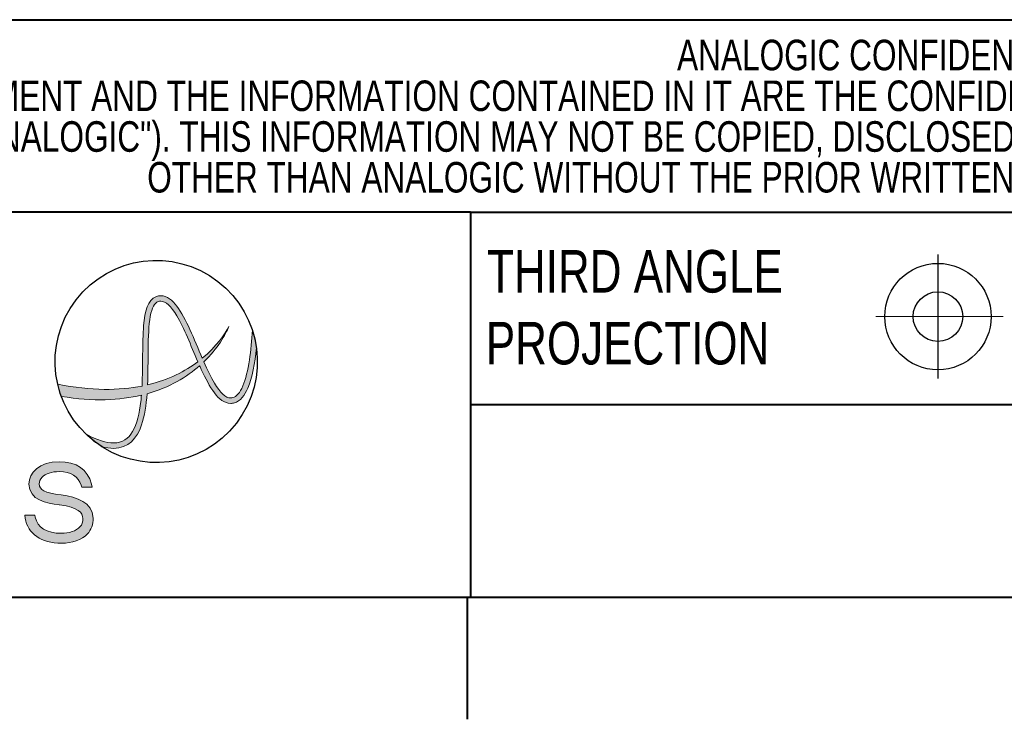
# Model space of a CAD drawing. Header units: inches. Extents: x 0.5 to 21.6, y 0.5 to 16.5.
# Tile 8 of 18: x 15.2 to 17.2, y 0.5 to 2. Entities that reach past the tile are written whole.
import ezdxf

# ---------------------------------------------------------------- set-up
doc = ezdxf.new("R2010")
doc.units = ezdxf.units.IN
doc.header["$MEASUREMENT"] = 0
doc.layers.add('2', color=179, linetype='Continuous')
doc.layers.add('LAYER_1', color=179, linetype='Continuous')
doc.styles.add('SLDTEXTSTYLE0', font='TXT', dxfattribs={"width": 0.773196})

# ---------------------------------------------------------------- blocks, each defined once
blk = doc.blocks.new('Block2')
at = {"linetype": 'Continuous'}
h = blk.add_hatch(color=179, dxfattribs=at)
edge = h.paths.add_edge_path(flags=0)
edge.add_spline(control_points=[(3.9897, 0.0653), (3.9486, 0.0232), (3.8838, 0), (3.8072, 0)], knot_values=[21, 21, 21, 21, 22, 22, 22, 22], weights=[1, 1, 1, 1], degree=3, periodic=0)
edge.add_spline(control_points=[(3.8072, 0), (3.6648, 0), (3.5691, 0.066), (3.5512, 0.1765)], knot_values=[0, 0, 0, 0, 1, 1, 1, 1], weights=[1, 1, 1, 1], degree=3, periodic=0)
edge.add_line((3.5512, 0.1765), (3.5479, 0.1965))
edge.add_line((3.5479, 0.1965), (3.6191, 0.1965))
edge.add_line((3.6191, 0.1965), (3.622, 0.1829))
edge.add_spline(control_points=[(3.622, 0.1829), (3.6379, 0.1097), (3.7033, 0.0694), (3.8062, 0.0694)], knot_values=[4, 4, 4, 4, 5, 5, 5, 5], weights=[1, 1, 1, 1], degree=3, periodic=0)
edge.add_spline(control_points=[(3.8062, 0.0694), (3.8609, 0.0694), (3.9101, 0.0866), (3.9378, 0.1152)], knot_values=[5, 5, 5, 5, 6, 6, 6, 6], weights=[1, 1, 1, 1], degree=3, periodic=0)
edge.add_spline(control_points=[(3.9378, 0.1152), (3.9524, 0.1306), (3.9597, 0.1512), (3.9581, 0.173)], knot_values=[6, 6, 6, 6, 7, 7, 7, 7], weights=[1, 1, 1, 1], degree=3, periodic=0)
edge.add_spline(control_points=[(3.9581, 0.173), (3.9566, 0.2177), (3.9282, 0.251), (3.7938, 0.2702)], knot_values=[7, 7, 7, 7, 8, 8, 8, 8], weights=[1, 1, 1, 1], degree=3, periodic=0)
edge.add_line((3.7938, 0.2702), (3.791, 0.2706))
edge.add_spline(control_points=[(3.791, 0.2706), (3.702, 0.2836), (3.5802, 0.3014), (3.578, 0.4169)], knot_values=[9, 9, 9, 9, 10, 10, 10, 10], weights=[1, 1, 1, 1], degree=3, periodic=0)
edge.add_spline(control_points=[(3.578, 0.4169), (3.578, 0.4954), (3.6509, 0.5745), (3.7902, 0.5745)], knot_values=[10, 10, 10, 10, 11, 11, 11, 11], weights=[1, 1, 1, 1], degree=3, periodic=0)
edge.add_spline(control_points=[(3.7902, 0.5745), (3.9131, 0.5745), (3.994, 0.5186), (4.018, 0.4172)], knot_values=[11, 11, 11, 11, 12, 12, 12, 12], weights=[1, 1, 1, 1], degree=3, periodic=0)
edge.add_line((4.018, 0.4172), (4.023, 0.396))
edge.add_line((4.023, 0.396), (3.9505, 0.396))
edge.add_line((3.9505, 0.396), (3.9467, 0.4082))
edge.add_spline(control_points=[(3.9467, 0.4082), (3.9275, 0.4716), (3.8737, 0.505), (3.7912, 0.505)], knot_values=[15, 15, 15, 15, 16, 16, 16, 16], weights=[1, 1, 1, 1], degree=3, periodic=0)
edge.add_spline(control_points=[(3.7912, 0.505), (3.7397, 0.505), (3.6957, 0.4904), (3.6706, 0.4649)], knot_values=[16, 16, 16, 16, 17, 17, 17, 17], weights=[1, 1, 1, 1], degree=3, periodic=0)
edge.add_spline(control_points=[(3.6706, 0.4649), (3.6569, 0.451), (3.6501, 0.435), (3.6504, 0.4175)], knot_values=[17, 17, 17, 17, 18, 18, 18, 18], weights=[1, 1, 1, 1], degree=3, periodic=0)
edge.add_spline(control_points=[(3.6504, 0.4175), (3.6511, 0.3748), (3.6872, 0.3568), (3.8046, 0.3403)], knot_values=[18, 18, 18, 18, 19, 19, 19, 19], weights=[1, 1, 1, 1], degree=3, periodic=0)
edge.add_spline(control_points=[(3.8046, 0.3403), (3.9187, 0.3232), (4.0249, 0.2916), (4.0304, 0.1761)], knot_values=[19, 19, 19, 19, 20, 20, 20, 20], weights=[1, 1, 1, 1], degree=3, periodic=0)
edge.add_spline(control_points=[(4.0304, 0.1761), (4.0316, 0.1337), (4.0167, 0.0935), (3.9897, 0.0653)], knot_values=[20, 20, 20, 20, 21, 21, 21, 21], weights=[1, 1, 1, 1], degree=3, periodic=0)
at = {"layer": 'LAYER_1'}
h = blk.add_hatch(color=179, dxfattribs=at)
edge = h.paths.add_edge_path(flags=0)
edge.add_spline(control_points=[(4.4768, 1.7402), (4.4124, 1.7157), (4.3964, 1.6353), (4.3867, 1.5348)], knot_values=[10, 10, 10, 10, 11, 11, 11, 11], weights=[1, 1, 1, 1], degree=3, periodic=0)
edge.add_spline(control_points=[(4.3867, 1.5348), (4.3763, 1.4134), (4.3823, 1.2546), (4.3754, 1.1084)], knot_values=[11, 11, 11, 11, 12, 12, 12, 12], weights=[1, 1, 1, 1], degree=3, periodic=0)
edge.add_spline(control_points=[(4.3754, 1.1084), (4.2156, 1.0766), (4.0195, 1.0736), (3.781, 1.121)], knot_values=[1, 1, 1, 1, 2, 2, 2, 2], weights=[1, 1, 1, 1], degree=3, periodic=0)
edge.add_spline(control_points=[(3.781, 1.121), (3.7878, 1.0917), (3.7961, 1.063), (3.8064, 1.0352)], knot_values=[2, 2, 2, 2, 3, 3, 3, 3], weights=[1, 1, 1, 1], degree=3, periodic=0)
edge.add_spline(control_points=[(3.8064, 1.0352), (4.0318, 0.9982), (4.2184, 1.0076), (4.3713, 1.044)], knot_values=[3, 3, 3, 3, 4, 4, 4, 4], weights=[1, 1, 1, 1], degree=3, periodic=0)
edge.add_spline(control_points=[(4.3713, 1.044), (4.3701, 1.0291), (4.3688, 1.0145), (4.3672, 1.0002)], knot_values=[3, 3, 3, 3, 4, 4, 4, 4], weights=[1, 1, 1, 1], degree=3, periodic=0)
edge.add_spline(control_points=[(4.3672, 1.0002), (4.3577, 0.9146), (4.34, 0.8392), (4.3093, 0.7876)], knot_values=[4, 4, 4, 4, 5, 5, 5, 5], weights=[1, 1, 1, 1], degree=3, periodic=0)
edge.add_spline(control_points=[(4.3093, 0.7876), (4.2781, 0.736), (4.238, 0.7076), (4.1737, 0.7071)], knot_values=[5, 5, 5, 5, 6, 6, 6, 6], weights=[1, 1, 1, 1], degree=3, periodic=0)
edge.add_spline(control_points=[(4.1737, 0.7071), (4.125, 0.707), (4.0613, 0.7253), (3.9807, 0.7686)], knot_values=[6, 6, 6, 6, 7, 7, 7, 7], weights=[1, 1, 1, 1], degree=3, periodic=0)
edge.add_spline(control_points=[(3.9807, 0.7686), (4.0148, 0.7358), (4.0521, 0.7063), (4.0921, 0.6807)], knot_values=[7, 7, 7, 7, 8, 8, 8, 8], weights=[1, 1, 1, 1], degree=3, periodic=0)
edge.add_spline(control_points=[(4.0921, 0.6807), (4.1215, 0.6727), (4.1487, 0.6688), (4.1737, 0.6687)], knot_values=[8, 8, 8, 8, 9, 9, 9, 9], weights=[1, 1, 1, 1], degree=3, periodic=0)
edge.add_spline(control_points=[(4.1737, 0.6687), (4.1742, 0.6687), (4.1747, 0.6687), (4.1752, 0.6687)], knot_values=[9, 9, 9, 9, 10, 10, 10, 10], weights=[1, 1, 1, 1], degree=3, periodic=0)
edge.add_spline(control_points=[(4.1752, 0.6687), (4.2784, 0.6687), (4.3407, 0.7393), (4.3722, 0.8341)], knot_values=[0, 0, 0, 0, 1, 1, 1, 1], weights=[1, 1, 1, 1], degree=3, periodic=0)
edge.add_spline(control_points=[(4.3722, 0.8341), (4.3937, 0.8974), (4.4048, 0.9735), (4.4106, 1.0541)], knot_values=[1, 1, 1, 1, 2, 2, 2, 2], weights=[1, 1, 1, 1], degree=3, periodic=0)
edge.add_spline(control_points=[(4.4106, 1.0541), (4.5709, 1.0986), (4.6922, 1.1729), (4.7816, 1.2516)], knot_values=[1, 1, 1, 1, 2, 2, 2, 2], weights=[1, 1, 1, 1], degree=3, periodic=0)
edge.add_spline(control_points=[(4.7816, 1.2516), (4.7856, 1.2427), (4.7895, 1.2339), (4.7934, 1.2253)], knot_values=[6, 6, 6, 6, 7, 7, 7, 7], weights=[1, 1, 1, 1], degree=3, periodic=0)
edge.add_spline(control_points=[(4.7934, 1.2253), (4.8228, 1.1614), (4.8529, 1.1034), (4.8857, 1.0601)], knot_values=[7, 7, 7, 7, 8, 8, 8, 8], weights=[1, 1, 1, 1], degree=3, periodic=0)
edge.add_spline(control_points=[(4.8857, 1.0601), (4.9184, 1.0173), (4.9552, 0.9864), (5.0006, 0.986)], knot_values=[8, 8, 8, 8, 9, 9, 9, 9], weights=[1, 1, 1, 1], degree=3, periodic=0)
edge.add_spline(control_points=[(5.0006, 0.986), (5.0092, 0.986), (5.0178, 0.9872), (5.0264, 0.9895)], knot_values=[9, 9, 9, 9, 10, 10, 10, 10], weights=[1, 1, 1, 1], degree=3, periodic=0)
edge.add_spline(control_points=[(5.0264, 0.9895), (5.0702, 1.0022), (5.0992, 1.0422), (5.1214, 1.0941)], knot_values=[10, 10, 10, 10, 11, 11, 11, 11], weights=[1, 1, 1, 1], degree=3, periodic=0)
edge.add_spline(control_points=[(5.1214, 1.0941), (5.1522, 1.1671), (5.1707, 1.2695), (5.1819, 1.3775)], knot_values=[11, 11, 11, 11, 12, 12, 12, 12], weights=[1, 1, 1, 1], degree=3, periodic=0)
edge.add_spline(control_points=[(5.1819, 1.3775), (5.1761, 1.4207), (5.1665, 1.4627), (5.1533, 1.503)], knot_values=[12, 12, 12, 12, 13, 13, 13, 13], weights=[1, 1, 1, 1], degree=3, periodic=0)
edge.add_spline(control_points=[(5.1533, 1.503), (5.1492, 1.4315), (5.1427, 1.3587), (5.1325, 1.2921)], knot_values=[13, 13, 13, 13, 14, 14, 14, 14], weights=[1, 1, 1, 1], degree=3, periodic=0)
edge.add_spline(control_points=[(5.1325, 1.2921), (5.1215, 1.2207), (5.1063, 1.1564), (5.0861, 1.1091)], knot_values=[0, 0, 0, 0, 1, 1, 1, 1], weights=[1, 1, 1, 1], degree=3, periodic=0)
edge.add_spline(control_points=[(5.0861, 1.1091), (5.0659, 1.0612), (5.041, 1.033), (5.0163, 1.0265)], knot_values=[1, 1, 1, 1, 2, 2, 2, 2], weights=[1, 1, 1, 1], degree=3, periodic=0)
edge.add_spline(control_points=[(5.0163, 1.0265), (5.0108, 1.0251), (5.0056, 1.0244), (5.0006, 1.0244)], knot_values=[2, 2, 2, 2, 3, 3, 3, 3], weights=[1, 1, 1, 1], degree=3, periodic=0)
edge.add_spline(control_points=[(5.0006, 1.0244), (4.967, 1.023), (4.9259, 1.061), (4.8866, 1.1277)], knot_values=[3, 3, 3, 3, 4, 4, 4, 4], weights=[1, 1, 1, 1], degree=3, periodic=0)
edge.add_spline(control_points=[(4.8866, 1.1277), (4.8611, 1.1703), (4.8362, 1.2228), (4.8114, 1.279)], knot_values=[4, 4, 4, 4, 5, 5, 5, 5], weights=[1, 1, 1, 1], degree=3, periodic=0)
edge.add_spline(control_points=[(4.8114, 1.279), (4.9107, 1.3749), (4.9649, 1.4728), (4.9868, 1.5278)], knot_values=[2, 2, 2, 2, 3, 3, 3, 3], weights=[1, 1, 1, 1], degree=3, periodic=0)
edge.add_spline(control_points=[(4.9868, 1.5278), (4.96, 1.4756), (4.9015, 1.3879), (4.8005, 1.3042)], knot_values=[0, 0, 0, 0, 1, 1, 1, 1], weights=[1, 1, 1, 1], degree=3, periodic=0)
edge.add_spline(control_points=[(4.8005, 1.3042), (4.7715, 1.371), (4.7427, 1.4416), (4.7133, 1.506)], knot_values=[6, 6, 6, 6, 7, 7, 7, 7], weights=[1, 1, 1, 1], degree=3, periodic=0)
edge.add_spline(control_points=[(4.7133, 1.506), (4.684, 1.5699), (4.6541, 1.6279), (4.6214, 1.6712)], knot_values=[7, 7, 7, 7, 8, 8, 8, 8], weights=[1, 1, 1, 1], degree=3, periodic=0)
edge.add_spline(control_points=[(4.6214, 1.6712), (4.589, 1.714), (4.5525, 1.7449), (4.5073, 1.7453)], knot_values=[8, 8, 8, 8, 9, 9, 9, 9], weights=[1, 1, 1, 1], degree=3, periodic=0)
edge.add_spline(control_points=[(4.5073, 1.7453), (4.4971, 1.7453), (4.4868, 1.7436), (4.4768, 1.7402)], knot_values=[9, 9, 9, 9, 10, 10, 10, 10], weights=[1, 1, 1, 1], degree=3, periodic=0)
edge = h.paths.add_edge_path(flags=0)
edge.add_spline(control_points=[(4.4889, 1.7038), (4.4954, 1.706), (4.5014, 1.7069), (4.5073, 1.7069)], knot_values=[2, 2, 2, 2, 3, 3, 3, 3], weights=[1, 1, 1, 1], degree=3, periodic=0)
edge.add_spline(control_points=[(4.5073, 1.7069), (4.5404, 1.7083), (4.5811, 1.6704), (4.6203, 1.6037)], knot_values=[3, 3, 3, 3, 4, 4, 4, 4], weights=[1, 1, 1, 1], degree=3, periodic=0)
edge.add_spline(control_points=[(4.6203, 1.6037), (4.6711, 1.5186), (4.7195, 1.394), (4.7693, 1.2795)], knot_values=[4, 4, 4, 4, 5, 5, 5, 5], weights=[1, 1, 1, 1], degree=3, periodic=0)
edge.add_spline(control_points=[(4.7693, 1.2795), (4.6813, 1.2132), (4.5647, 1.1522), (4.4142, 1.1167)], knot_values=[3, 3, 3, 3, 4, 4, 4, 4], weights=[1, 1, 1, 1], degree=3, periodic=0)
edge.add_spline(control_points=[(4.4142, 1.1167), (4.4178, 1.2001), (4.4174, 1.286), (4.4185, 1.3662)], knot_values=[13, 13, 13, 13, 14, 14, 14, 14], weights=[1, 1, 1, 1], degree=3, periodic=0)
edge.add_spline(control_points=[(4.4185, 1.3662), (4.4196, 1.4558), (4.4223, 1.5381), (4.4335, 1.5992)], knot_values=[0, 0, 0, 0, 1, 1, 1, 1], weights=[1, 1, 1, 1], degree=3, periodic=0)
edge.add_spline(control_points=[(4.4335, 1.5992), (4.4444, 1.6612), (4.4648, 1.697), (4.4889, 1.7038)], knot_values=[1, 1, 1, 1, 2, 2, 2, 2], weights=[1, 1, 1, 1], degree=3, periodic=0)
at = {"color": 179, "linetype": 'Continuous', "lineweight": 0}
for p, q in [((4.018, 0.4172), (4.023, 0.396)), ((3.9505, 0.396), (3.9467, 0.4082)), ((4.023, 0.396), (3.9505, 0.396)), ((3.7938, 0.2702), (3.791, 0.2706)), ((3.5512, 0.1765), (3.5479, 0.1965)), ((3.5479, 0.1965), (3.6191, 0.1965)), ((3.6191, 0.1965), (3.622, 0.1829))]:
    blk.add_line(p, q, dxfattribs=at)
at = {"color": 7, "linetype": 'Continuous', "lineweight": 30}
for points in [[(3.9105, 1.7163), (4.1506, 2.0284), (4.5984, 2.0867), (4.9105, 1.8466)], [(4.9105, 1.8466), (5.2225, 1.6064), (5.2808, 1.1587), (5.0407, 0.8466)], [(4.0407, 0.7163), (3.7286, 0.9565), (3.6703, 1.4042), (3.9105, 1.7163)], [(5.0407, 0.8466), (4.8005, 0.5345), (4.3528, 0.4762), (4.0407, 0.7163)]]:
    blk.add_open_spline(points, degree=3, dxfattribs=at)
at = {"color": 7, "linetype": 'Continuous', "lineweight": 0}
for points in [[(4.4768, 1.7402), (4.4124, 1.7157), (4.3964, 1.6353), (4.3867, 1.5348)], [(4.5073, 1.7453), (4.4971, 1.7453), (4.4868, 1.7436), (4.4768, 1.7402)], [(4.6214, 1.6712), (4.589, 1.714), (4.5525, 1.7449), (4.5073, 1.7453)], [(4.4335, 1.5992), (4.4444, 1.6612), (4.4648, 1.697), (4.4889, 1.7038)], [(4.4889, 1.7038), (4.4954, 1.706), (4.5014, 1.7069), (4.5073, 1.7069)], [(4.5073, 1.7069), (4.5404, 1.7083), (4.5811, 1.6704), (4.6203, 1.6037)], [(4.7133, 1.506), (4.684, 1.5699), (4.6541, 1.6279), (4.6214, 1.6712)], [(4.4185, 1.3662), (4.4196, 1.4558), (4.4223, 1.5381), (4.4335, 1.5992)], [(4.6203, 1.6037), (4.6711, 1.5186), (4.7195, 1.394), (4.7693, 1.2795)], [(4.3867, 1.5348), (4.3763, 1.4134), (4.3823, 1.2546), (4.3754, 1.1084)], [(4.9868, 1.5278), (4.96, 1.4756), (4.9015, 1.3879), (4.8005, 1.3042)], [(4.8114, 1.279), (4.9107, 1.3749), (4.9649, 1.4728), (4.9868, 1.5278)], [(4.8005, 1.3042), (4.7715, 1.371), (4.7427, 1.4416), (4.7133, 1.506)], [(5.1533, 1.503), (5.1492, 1.4315), (5.1427, 1.3587), (5.1325, 1.2921)], [(5.1819, 1.3775), (5.1761, 1.4207), (5.1665, 1.4627), (5.1533, 1.503)], [(4.4142, 1.1167), (4.4178, 1.2001), (4.4174, 1.286), (4.4185, 1.3662)], [(5.1214, 1.0941), (5.1522, 1.1671), (5.1707, 1.2695), (5.1819, 1.3775)], [(4.4106, 1.0541), (4.5709, 1.0986), (4.6922, 1.1729), (4.7816, 1.2516)], [(4.7693, 1.2795), (4.6813, 1.2132), (4.5647, 1.1522), (4.4142, 1.1167)], [(4.7816, 1.2516), (4.7856, 1.2427), (4.7895, 1.2339), (4.7934, 1.2253)], [(4.8866, 1.1277), (4.8611, 1.1703), (4.8362, 1.2228), (4.8114, 1.279)], [(5.1325, 1.2921), (5.1215, 1.2207), (5.1063, 1.1564), (5.0861, 1.1091)], [(4.7934, 1.2253), (4.8228, 1.1614), (4.8529, 1.1034), (4.8857, 1.0601)], [(3.781, 1.121), (3.7878, 1.0917), (3.7961, 1.063), (3.8064, 1.0352)], [(4.3754, 1.1084), (4.2156, 1.0766), (4.0195, 1.0736), (3.781, 1.121)], [(5.0006, 1.0244), (4.967, 1.023), (4.9259, 1.061), (4.8866, 1.1277)], [(3.8064, 1.0352), (4.0318, 0.9982), (4.2184, 1.0076), (4.3713, 1.044)], [(4.3713, 1.044), (4.3701, 1.0291), (4.3688, 1.0145), (4.3672, 1.0002)], [(4.3722, 0.8341), (4.3937, 0.8974), (4.4048, 0.9735), (4.4106, 1.0541)], [(4.8857, 1.0601), (4.9184, 1.0173), (4.9552, 0.9864), (5.0006, 0.986)], [(5.0861, 1.1091), (5.0659, 1.0612), (5.041, 1.033), (5.0163, 1.0265)], [(5.0264, 0.9895), (5.0702, 1.0022), (5.0992, 1.0422), (5.1214, 1.0941)], [(4.3672, 1.0002), (4.3577, 0.9146), (4.34, 0.8392), (4.3093, 0.7876)], [(5.0163, 1.0265), (5.0108, 1.0251), (5.0056, 1.0244), (5.0006, 1.0244)], [(5.0006, 0.986), (5.0092, 0.986), (5.0178, 0.9872), (5.0264, 0.9895)], [(4.1752, 0.6687), (4.2784, 0.6687), (4.3407, 0.7393), (4.3722, 0.8341)], [(3.9807, 0.7686), (4.0148, 0.7358), (4.0521, 0.7063), (4.0921, 0.6807)], [(4.1737, 0.7071), (4.125, 0.707), (4.0613, 0.7253), (3.9807, 0.7686)], [(4.3093, 0.7876), (4.2781, 0.736), (4.238, 0.7076), (4.1737, 0.7071)], [(4.0921, 0.6807), (4.1215, 0.6727), (4.1487, 0.6688), (4.1737, 0.6687)], [(4.1737, 0.6687), (4.1742, 0.6687), (4.1747, 0.6687), (4.1752, 0.6687)], [(3.578, 0.4169), (3.578, 0.4954), (3.6509, 0.5745), (3.7902, 0.5745)], [(3.7902, 0.5745), (3.9131, 0.5745), (3.994, 0.5186), (4.018, 0.4172)], [(3.7912, 0.505), (3.7397, 0.505), (3.6957, 0.4904), (3.6706, 0.4649)], [(3.9467, 0.4082), (3.9275, 0.4716), (3.8737, 0.505), (3.7912, 0.505)], [(3.6706, 0.4649), (3.6569, 0.451), (3.6501, 0.435), (3.6504, 0.4175)]]:
    blk.add_open_spline(points, degree=3, dxfattribs=at)
at = {"color": 179, "linetype": 'Continuous', "lineweight": 0}
for points in [[(3.791, 0.2706), (3.702, 0.2836), (3.5802, 0.3014), (3.578, 0.4169)], [(3.6504, 0.4175), (3.6511, 0.3748), (3.6872, 0.3568), (3.8046, 0.3403)], [(3.8046, 0.3403), (3.9187, 0.3232), (4.0249, 0.2916), (4.0304, 0.1761)], [(3.9581, 0.173), (3.9566, 0.2177), (3.9282, 0.251), (3.7938, 0.2702)], [(3.8072, 0), (3.6648, 0), (3.5691, 0.066), (3.5512, 0.1765)], [(3.622, 0.1829), (3.6379, 0.1097), (3.7033, 0.0694), (3.8062, 0.0694)], [(3.9378, 0.1152), (3.9524, 0.1306), (3.9597, 0.1512), (3.9581, 0.173)], [(4.0304, 0.1761), (4.0316, 0.1337), (4.0167, 0.0935), (3.9897, 0.0653)], [(3.8062, 0.0694), (3.8609, 0.0694), (3.9101, 0.0866), (3.9378, 0.1152)], [(3.9897, 0.0653), (3.9486, 0.0232), (3.8838, 0), (3.8072, 0)]]:
    blk.add_open_spline(points, degree=3, dxfattribs=at)
blk = doc.blocks.new('SW_NOTE_0')
at = {"layer": '2', "color": 0, "char_height": 0.0625, "attachment_point": 2, "style": 'SLDTEXTSTYLE0'}
for s, insert in [('ANALOGIC CONFIDENTIAL/PROPRIETARY INFORMATION', (1.2091, 0.0806)), ('THIS DOCUMENT AND THE INFORMATION CONTAINED IN IT ARE THE CONFIDENTIAL, PROPRIETARY PROPERTY OF ANALOGIC CORPORATION AND ITS AFFILIATES', (1.1365, -0.0028)), ('(COLLECTIVELY, "ANALOGIC"). THIS INFORMATION MAY NOT BE COPIED, DISCLOSED TO ANY THIRD PARTIES, OR USED TO MAKE PRODUCTS OR COMPONENTS FOR ANY PARTY', (1.1306, -0.0861)), ('OTHER THAN ANALOGIC WITHOUT THE PRIOR WRITTEN CONSENT OF AN  AUTHORIZED REPRESENTATIVE OF ANALOGIC.', (1.1648, -0.1694))]:
    blk.add_mtext(s, dxfattribs=dict(at, insert=insert))

msp = doc.modelspace()

# ---------------------------------------------------------------- linework, layer by layer
at = {"layer": '2', "lineweight": 40}
for p, q in [((13.7947, 1.9561), (21.275, 1.9561)), ((16.1569, 1.5624), (13.7947, 1.5624)), ((16.1569, 1.5624), (16.1569, 0.775)), ((16.1569, 1.5624), (21.275, 1.5624)), ((16.1569, 1.1687), (21.275, 1.1687))]:
    msp.add_line(p, q, dxfattribs=at)
at = {"layer": '2', "color": 7, "linetype": 'Continuous', "lineweight": 30}
msp.add_line((17.1128, 1.4757), (17.1128, 1.2219), dxfattribs=at)
at = {"layer": '2', "color": 7, "linetype": 'Continuous', "lineweight": 15}
msp.add_line((17.2465, 1.3488), (16.9859, 1.3488), dxfattribs=at)
at = {"layer": '2', "color": 7, "linetype": 'Continuous', "lineweight": 40}
for p, q in [((0.775, 0.775), (21.275, 0.775)), ((16.15, 0.775), (16.15, 0.525))]:
    msp.add_line(p, q, dxfattribs=at)
at = {"layer": '2', "color": 7, "linetype": 'Continuous', "lineweight": 30}
for radius in [0.1088, 0.0507]:
    msp.add_circle((17.1128, 1.3488), radius, dxfattribs=at)

# ---------------------------------------------------------------- block references
at = {"color": 7, "linetype": 'Continuous', "xscale": 0.29, "yscale": 0.29, "zscale": 0.29}
msp.add_blockref('Block2', (14.2162, 0.8853), dxfattribs=at)
at = {"layer": '2'}
msp.add_blockref('SW_NOTE_0', (16.2588, 1.8345), dxfattribs=at)

# ---------------------------------------------------------------- texts
at = {"layer": '2', "char_height": 0.087, "attachment_point": 1, "style": 'SLDTEXTSTYLE0'}
for s, insert in [('THIRD ANGLE', (16.1908, 1.4849)), ('PROJECTION', (16.1882, 1.3379))]:
    msp.add_mtext(s, dxfattribs=dict(at, insert=insert))

doc.saveas('drawing.dxf')
